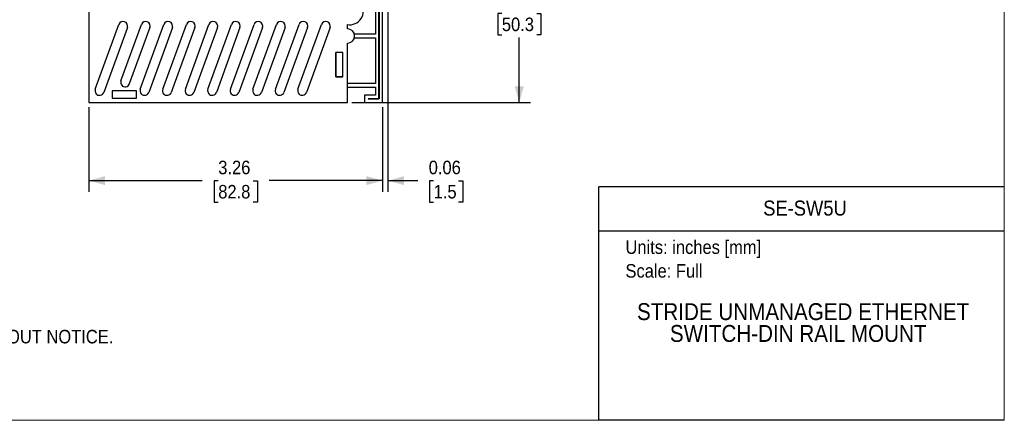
# Model space of a CAD drawing. Header units: inches. Extents: x 0 to 17, y 0 to 11.
# Tile 2 of 6: x 6.1 to 17, y 0 to 4.4. Entities that reach past the tile are written whole.
import ezdxf
from ezdxf.enums import TextEntityAlignment as Align

# ---------------------------------------------------------------- set-up
doc = ezdxf.new("R2010")
doc.units = ezdxf.units.IN
doc.header["$MEASUREMENT"] = 0
doc.linetypes.add('SLD-Solid', pattern=[0])
doc.layers.add('DIMENSIONS', color=140, linetype='SLD-Solid', lineweight=25)
doc.layers.add('TEXT', color=140, linetype='SLD-Solid', lineweight=25)
doc.layers.add('SLD-DEFPOINTS', color=7, linetype='Continuous')
doc.styles.add('SLDTEXTSTYLE0', font='GOTHIC.TTF', dxfattribs={"width": 0.913})
doc.dimstyles.new('SLDDIMSTYLE0', dxfattribs={"dimtxt": 0.15, "dimasz": 0.18, "dimexe": 0, "dimexo": 0.0625, "dimgap": 0.0375, "dimtad": 0, "dimtih": 1, "dimtoh": 1, "dimrnd": 1e-09, "dimzin": 12, "dimdsep": 46, "dimtxsty": 'SLDTEXTSTYLE0', "dimsah": 1, "dimcen": 0.09, "dimadec": 0, "dimazin": 3, "dimtfac": 1, "dimtofl": 0, "dimtmove": 0, "dimatfit": 3, "dimfxl": 0, "dimfrac": 2, "dimtolj": 1, "dimtzin": 12, "dimarcsym": 0})
doc.dimstyles.new('SLDDIMSTYLE2', dxfattribs={"dimtxt": 0.15, "dimasz": 0.18, "dimexe": 0, "dimexo": 0.0625, "dimgap": 0.0375, "dimtad": 0, "dimtih": 1, "dimtoh": 1, "dimrnd": 1e-09, "dimdsep": 46, "dimtxsty": 'SLDTEXTSTYLE0', "dimsah": 1, "dimcen": 0.09, "dimadec": 0, "dimazin": 2, "dimtfac": 1, "dimtmove": 0, "dimatfit": 0, "dimfxl": 0, "dimfrac": 2, "dimtolj": 1, "dimtzin": 12, "dimarcsym": 0})

# ---------------------------------------------------------------- blocks, each defined once
blk = doc.blocks.new('Block2')
at = {"color": 7, "linetype": 'SLD-Solid', "lineweight": 18}
for q in [(17, 11), (0, 0)]:
    blk.add_line((17, 0), q, dxfattribs=at)
blk = doc.blocks.new('SW_NOTE_0')
at = {"layer": 'TEXT', "color": 0, "insert": (0, 0.192), "char_height": 0.15, "attachment_point": 1, "style": 'SLDTEXTSTYLE0'}
blk.add_mtext('Units: inches [mm]', dxfattribs=at)
blk = doc.blocks.new('SW_NOTE_0_1')
at = {"layer": 'TEXT', "color": 0, "insert": (0, 0.192), "char_height": 0.15, "attachment_point": 1, "style": 'SLDTEXTSTYLE0'}
blk.add_mtext('Scale: Full', dxfattribs=at)
blk = doc.blocks.new('Block1')
at = {"color": 140, "linetype": 'SLD-Solid', "lineweight": 18}
blk.add_line((17, 0), (17, 2.589), dxfattribs=at)
at = {"layer": 'TEXT'}
for p, q in [((17, 2.589), (12.5, 2.589)), ((12.5, 0), (12.5, 2.589)), ((12.5, 2.102), (17, 2.102)), ((17, 0), (12.5, 0))]:
    blk.add_line(p, q, dxfattribs=at)
for name, p in [('SW_NOTE_0', (12.795, 1.803)), ('SW_NOTE_0_1', (12.795, 1.54))]:
    blk.add_blockref(name, p, dxfattribs=at)
at = {"layer": 'TEXT', "color": 140, "style": 'SLDTEXTSTYLE0', "width": 0.913}
for tag, height, p in [('AUTOATTR0', 0.167, (14.324, 2.22)), ('AUTOATTR1_0', 0.188, (12.923, 1.055)), ('AUTOATTR1_1', 0.188, (13.288, 0.813))]:
    blk.add_attdef(tag, text='', height=height, dxfattribs=at).set_placement(p, align=Align.BOTTOM_LEFT)
blk = doc.blocks.new('SW_NOTE_0_2')
at = {"layer": 'TEXT', "color": 0, "char_height": 0.15, "attachment_point": 1, "style": 'SLDTEXTSTYLE0'}
for s, insert in [('NOTES:', (0, 0.192)), ('  1. DIMENSIONS CAN BE CHANGED BY MANUFACTURER WITHOUT NOTICE.', (0, -0.196)), ('  2. DIMENSIONS DO NOT IMPLY TOLERANCE.', (0, -0.584))]:
    blk.add_mtext(s, dxfattribs=dict(at, insert=insert))
blk = doc.blocks.new('_D_4')
at = {"layer": 'DIMENSIONS'}
for p, q in [((10.512, 5.504), (11.741, 5.504)), ((11.616, 5.504), (11.616, 4.784)), ((11.423, 4.513), (11.377, 4.513)), ((11.377, 4.513), (11.377, 4.275)), ((11.81, 4.513), (11.856, 4.513)), ((11.856, 4.513), (11.856, 4.275)), ((11.377, 4.275), (11.423, 4.275)), ((11.856, 4.275), (11.81, 4.275)), ((11.616, 3.524), (11.616, 4.244)), ((9.759, 3.524), (11.741, 3.524))]:
    blk.add_line(p, q, dxfattribs=at)
for points in [[(11.616, 5.504), (11.566, 5.324), (11.666, 5.324)], [(11.616, 3.524), (11.666, 3.704), (11.566, 3.704)]]:
    blk.add_solid(points, dxfattribs=at)
at = {"layer": 'DIMENSIONS', "char_height": 0.15, "attachment_point": 1, "style": 'SLDTEXTSTYLE0'}
for s, insert in [('1.98', (11.423, 4.735)), ('50.3', (11.423, 4.466))]:
    blk.add_mtext(s, dxfattribs=dict(at, insert=insert))
blk = doc.blocks.new('_D_5')
at = {"layer": 'DIMENSIONS'}
for p, q in [((10.158, 4.853), (10.158, 2.533)), ((10.099, 3.474), (10.099, 2.533)), ((10.099, 2.658), (9.724, 2.658)), ((10.158, 2.658), (10.489, 2.658)), ((10.666, 2.657), (10.621, 2.657)), ((10.621, 2.657), (10.621, 2.419)), ((10.943, 2.657), (10.989, 2.657)), ((10.989, 2.657), (10.989, 2.419)), ((10.621, 2.419), (10.666, 2.419)), ((10.989, 2.419), (10.943, 2.419))]:
    blk.add_line(p, q, dxfattribs=at)
for points in [[(10.099, 2.658), (9.919, 2.708), (9.919, 2.608)], [(10.158, 2.658), (10.338, 2.608), (10.338, 2.708)]]:
    blk.add_solid(points, dxfattribs=at)
at = {"layer": 'DIMENSIONS', "char_height": 0.15, "attachment_point": 1, "style": 'SLDTEXTSTYLE0'}
for s, insert in [('0.06', (10.611, 2.879)), ('1.5', (10.666, 2.61))]:
    blk.add_mtext(s, dxfattribs=dict(at, insert=insert))
blk = doc.blocks.new('_D_6')
at = {"layer": 'DIMENSIONS'}
for p, q in [((6.839, 3.474), (6.839, 2.533)), ((10.099, 3.474), (10.099, 2.533)), ((6.839, 2.658), (8.098, 2.658)), ((8.275, 2.657), (8.229, 2.657)), ((8.229, 2.657), (8.229, 2.419)), ((8.663, 2.657), (8.709, 2.657)), ((8.709, 2.657), (8.709, 2.419)), ((10.099, 2.658), (8.84, 2.658)), ((8.229, 2.419), (8.275, 2.419)), ((8.709, 2.419), (8.663, 2.419))]:
    blk.add_line(p, q, dxfattribs=at)
for points in [[(6.839, 2.658), (7.019, 2.608), (7.019, 2.708)], [(10.099, 2.658), (9.919, 2.708), (9.919, 2.608)]]:
    blk.add_solid(points, dxfattribs=at)
at = {"layer": 'DIMENSIONS', "char_height": 0.15, "attachment_point": 1, "style": 'SLDTEXTSTYLE0'}
for s, insert in [('3.26', (8.275, 2.879)), ('82.8', (8.275, 2.61))]:
    blk.add_mtext(s, dxfattribs=dict(at, insert=insert))

msp = doc.modelspace()

# ---------------------------------------------------------------- linework, layer by layer
for p, q in [((6.839, 7.484), (6.839, 3.524)), ((10.099, 3.524), (10.099, 4.782)), ((10.019, 4.652), (10.019, 4.282)), ((10.058, 3.565), (10.058, 4.612)), ((10.06, 4.612), (10.06, 3.564)), ((6.91, 3.671), (7.172, 4.39)), ((7.195, 3.765), (7.422, 4.39)), ((7.41, 3.671), (7.672, 4.39)), ((7.66, 3.671), (7.922, 4.39)), ((7.91, 3.671), (8.172, 4.39)), ((8.16, 3.671), (8.422, 4.39)), ((8.41, 3.671), (8.672, 4.39)), ((8.66, 3.671), (8.922, 4.39)), ((8.91, 3.671), (9.172, 4.39)), ((9.16, 3.671), (9.422, 4.39)), ((9.709, 4.342), (9.709, 4.388)), ((7.266, 4.356), (7.004, 3.637)), ((7.516, 4.356), (7.288, 3.731)), ((7.766, 4.356), (7.504, 3.637)), ((8.016, 4.356), (7.754, 3.637)), ((8.266, 4.356), (8.004, 3.637)), ((8.516, 4.356), (8.254, 3.637)), ((8.766, 4.356), (8.504, 3.637)), ((9.016, 4.356), (8.754, 3.637)), ((9.266, 4.356), (9.004, 3.637)), ((9.516, 4.356), (9.254, 3.637)), ((10.019, 4.282), (9.786, 4.282)), ((9.709, 3.524), (9.709, 4.182)), ((9.709, 3.734), (9.709, 4.182)), ((9.786, 4.242), (10.019, 4.242)), ((10.019, 4.242), (10.019, 3.734)), ((9.659, 4.078), (9.579, 4.078)), ((9.579, 4.078), (9.579, 3.808)), ((9.579, 3.808), (9.579, 4.078)), ((9.659, 3.808), (9.659, 4.078)), ((9.579, 3.808), (9.659, 3.808)), ((9.659, 3.808), (9.579, 3.808)), ((10.019, 3.734), (9.709, 3.734)), ((7.369, 3.654), (7.099, 3.654)), ((7.099, 3.654), (7.099, 3.574)), ((7.369, 3.574), (7.369, 3.654)), ((9.709, 3.694), (10.019, 3.694)), ((9.709, 3.524), (9.709, 3.694)), ((10.019, 3.694), (10.019, 3.604)), ((6.839, 3.524), (9.709, 3.524)), ((7.099, 3.574), (7.369, 3.574)), ((9.709, 3.524), (9.709, 3.524)), ((9.899, 3.604), (9.899, 3.524)), ((10.019, 3.604), (9.899, 3.604)), ((9.899, 3.524), (10.099, 3.524)), ((9.938, 3.565), (10.058, 3.565)), ((9.938, 3.564), (9.938, 3.565)), ((10.06, 3.564), (9.938, 3.564))]:
    msp.add_line(p, q)
for centre, radius, start, end in [((9.734, 4.537), 0.151, 260.4565, 99.5435), ((7.219, 4.373), 0.05, 340, 160), ((7.469, 4.373), 0.05, 340, 160), ((7.719, 4.373), 0.05, 340, 160), ((7.969, 4.373), 0.05, 340, 160), ((8.219, 4.373), 0.05, 340, 160), ((8.469, 4.373), 0.05, 340, 160), ((8.719, 4.373), 0.05, 340, 160), ((8.969, 4.373), 0.05, 340, 160), ((9.219, 4.373), 0.05, 340, 160), ((9.469, 4.373), 0.05, 340, 160), ((9.709, 4.262), 0.0798, 270, 90), ((7.242, 3.748), 0.05, 160, 340), ((6.957, 3.654), 0.05, 160, 340), ((7.457, 3.654), 0.05, 160, 340), ((7.707, 3.654), 0.05, 160, 340), ((7.957, 3.654), 0.05, 160, 340), ((8.207, 3.654), 0.05, 160, 340), ((8.457, 3.654), 0.05, 160, 340), ((8.707, 3.654), 0.05, 160, 340), ((8.957, 3.654), 0.05, 160, 340), ((9.207, 3.654), 0.05, 160, 340)]:
    msp.add_arc(centre, radius, start, end)

# ---------------------------------------------------------------- block references
at = {"layer": 'SLD-DEFPOINTS'}
msp.add_blockref('Block2', (0, 0), dxfattribs=at)
ref = msp.add_blockref('Block1', (0, 0), dxfattribs=at)
ref.add_attrib('AUTOATTR0', 'SE-SW5U', dxfattribs={"layer": 'TEXT', "height": 0.1667, "style": 'SLDTEXTSTYLE0', "width": 0.913}).set_placement((14.324, 2.22), align=Align.BOTTOM_LEFT)
ref.add_attrib('AUTOATTR1_0', 'STRIDE UNMANAGED ETHERNET ', dxfattribs={"layer": 'TEXT', "height": 0.1875, "style": 'SLDTEXTSTYLE0', "width": 0.913}).set_placement((12.923, 1.055), align=Align.BOTTOM_LEFT)
ref.add_attrib('AUTOATTR1_1', 'SWITCH-DIN RAIL MOUNT', dxfattribs={"layer": 'TEXT', "height": 0.1875, "style": 'SLDTEXTSTYLE0', "width": 0.913}).set_placement((13.288, 0.813), align=Align.BOTTOM_LEFT)
at = {"layer": 'TEXT'}
msp.add_blockref('SW_NOTE_0_2', (0.365, 1.199), dxfattribs=at)

# ---------------------------------------------------------------- dimensions: what is measured, and where the dimension line sits
at = {"layer": 'DIMENSIONS'}
dim = msp.add_linear_dim(base=(11.616, 3.524), p1=(10.462, 5.504), p2=(9.709, 3.524), angle=90, dimstyle='SLDDIMSTYLE0', dxfattribs=at)
dim.commit()
dim.dimension.update_dxf_attribs({"geometry": '_D_4', "text_midpoint": (11.616, 4.514), "dimtype": 160})
for base, p2, dimstyle, picture, middle in [((10.158, 2.658), (10.158, 4.903), 'SLDDIMSTYLE2', '_D_5', (10.805, 2.658)), ((6.839, 2.658), (6.839, 3.524), 'SLDDIMSTYLE0', '_D_6', (8.469, 2.658))]:
    dim = msp.add_linear_dim(base=base, p1=(10.099, 3.524), p2=p2, dimstyle=dimstyle, dxfattribs=at)
    dim.commit()
    dim.dimension.update_dxf_attribs({"geometry": picture, "text_midpoint": middle, "dimtype": 160})

doc.saveas('drawing.dxf')
